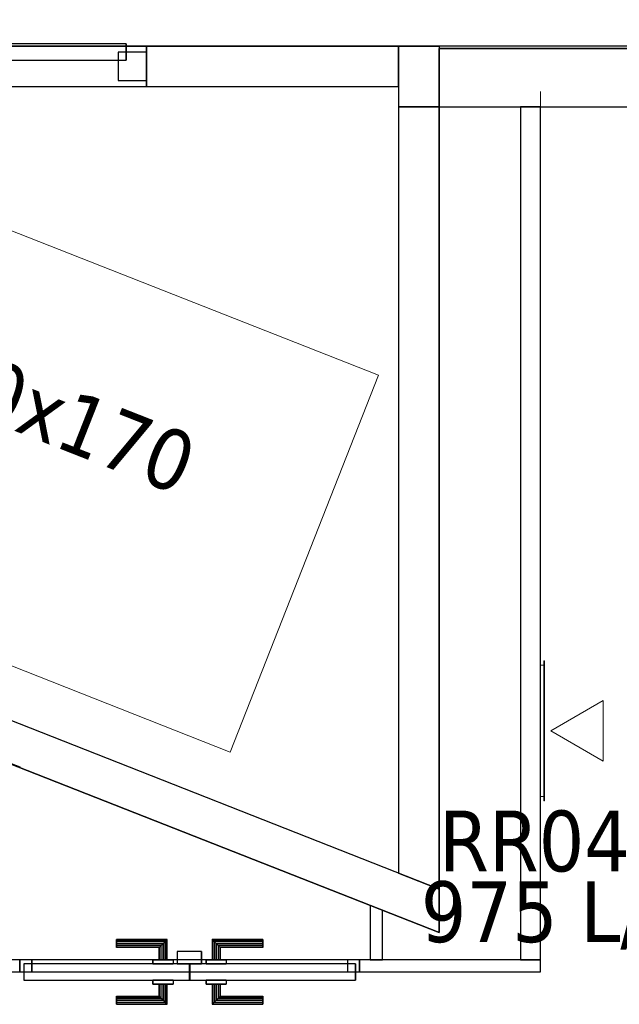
# Model space of a CAD drawing. Header units: metres. Extents: x 391.1 to 427.5, y 12.8 to 28.4.
# Tile 100 of 189: x 408.8 to 410.3, y 22 to 24.4. Entities that reach past the tile are written whole.
import ezdxf

# ---------------------------------------------------------------- set-up
doc = ezdxf.new("R2010")
doc.units = ezdxf.units.M
doc.layers.add('01_CARPINTERIA', color=5, linetype='Continuous', lineweight=25, true_color=0x0000ff)
doc.layers.add('01_SUELOS', color=7, linetype='Continuous', lineweight=25, true_color=0x007f00)
for name, color, linetype, lineweight in [('A-DETL-____-MBND', 7, 'Continuous', 18), ('A-GENM-____-OTLN', 7, 'Continuous', 18), ('A-WALL-____-MCUT', 7, 'Continuous', 25), ('A-WALL-____-OTLN', 7, 'Continuous', 25), ('M-HVAC-CDFF-IDEN', 7, 'Continuous', 30), ('M-HVAC-DUCT-IDEN', 7, 'Continuous', 30), ('M-HVAC-DUCT-OTLN', 7, 'Continuous', 18)]:
    doc.layers.add(name, color=color, linetype=linetype, lineweight=lineweight)
doc.styles.add('Tahoma_2', font='tahoma.ttf', dxfattribs={"height": 0.15})

# ---------------------------------------------------------------- blocks, each defined once
blk = doc.blocks.new('Family - Evans PA-151997-03_CLI_AIRE_P0A')
at = {"layer": 'A-WALL-____-MCUT', "color": 253, "true_color": 0xaaaaaa}
for p, q in [((0.0715, 0.03), (0, 0.03)), ((0, 0.03), (0, 0)), ((0.0715, 0), (0.0715, 0.03)), ((0.9107, 0.03), (0.9107, 0)), ((0.9359, 0.03), (0.9107, 0.03)), ((0.9359, 0), (0.9359, 0.03)), ((1.7892, 0.03), (1.7642, 0.03)), ((1.7642, 0.03), (1.7642, 0)), ((1.7892, 0), (1.7892, 0.03)), ((2.6284, 0.03), (2.6284, 0)), ((3.0753, 0.03), (2.6284, 0.03)), ((3.0753, 0), (3.0753, 0.03)), ((0, 0), (0.0715, 0)), ((0.9107, 0), (0.9359, 0)), ((1.7642, 0), (1.7892, 0)), ((2.6284, 0), (3.0753, 0))]:
    blk.add_line(p, q, dxfattribs=at)
at = {"layer": 'A-WALL-____-OTLN', "color": 253, "true_color": 0xaaaaaa}
for p, q in [((3.0753, 0.03), (0, 0.03)), ((0, 0.03), (0, 0)), ((0.0715, 0), (0.0715, 0.03)), ((0.9107, 0.03), (0.0715, 0.03)), ((0.9107, 0), (0.9107, 0.03)), ((0.9359, 0), (0.9359, 0.03)), ((1.7642, 0.03), (0.9359, 0.03)), ((1.7642, 0), (1.7642, 0.03)), ((1.7892, 0), (1.7892, 0.03)), ((2.6284, 0.03), (1.7892, 0.03)), ((2.6284, 0), (2.6284, 0.03)), ((3.0753, 0), (3.0753, 0.03)), ((0, 0), (3.0753, 0)), ((0.0715, 0), (0.9107, 0)), ((0.9359, 0), (1.7642, 0)), ((1.7892, 0), (2.6284, 0))]:
    blk.add_line(p, q, dxfattribs=at)
at = {"layer": 'A-WALL-____-OTLN', "color": 253, "lineweight": 18, "true_color": 0xaaaaaa}
blk.add_line((0, 0), (3.0753, 0), dxfattribs=at)
blk = doc.blocks.new('Family - Vano de puerta PA-151999-03_CLI_AIRE_P0A')
at = {"layer": 'A-GENM-____-OTLN', "color": 253, "true_color": 0xaaaaaa}
for p, q in [((408.7811, 22.0936), (408.7811, 22.0636)), ((409.6203, 22.0936), (408.7811, 22.0936)), ((408.7811, 22.0936), (408.7811, 22.0636)), ((408.7811, 22.0936), (409.6203, 22.0936)), ((409.6203, 22.0636), (409.6203, 22.0936)), ((409.6203, 22.0936), (409.6203, 22.0636)), ((408.7811, 22.0636), (409.6203, 22.0636)), ((409.6203, 22.0636), (408.7811, 22.0636))]:
    blk.add_line(p, q, dxfattribs=at)
blk = doc.blocks.new('Family - Evans PA-152150-03_CLI_AIRE_P0A')
at = {"layer": 'A-WALL-____-MCUT', "color": 253, "true_color": 0xaaaaaa}
for p, q in [((0, 0.03), (0, 0)), ((0.134, 0.03), (0, 0.03)), ((0.1222, 0), (0.134, 0.03)), ((0, 0), (0.1222, 0))]:
    blk.add_line(p, q, dxfattribs=at)
at = {"layer": 'A-WALL-____-OTLN', "color": 253, "true_color": 0xaaaaaa}
for p, q in [((0, 0.03), (0, 0)), ((0.134, 0.03), (0, 0.03)), ((0.1222, 0), (0.134, 0.03)), ((0, 0), (0.1222, 0))]:
    blk.add_line(p, q, dxfattribs=at)
at = {"layer": 'A-WALL-____-OTLN', "color": 253, "lineweight": 18, "true_color": 0xaaaaaa}
blk.add_line((0, 0), (0.1222, 0), dxfattribs=at)
blk = doc.blocks.new('Family - Evans PA-152286-03_CLI_AIRE_P0A')
at = {"layer": 'A-WALL-____-MCUT', "color": 253, "true_color": 0xaaaaaa}
for p, q in [((0.0394, 0.1), (0, 0)), ((1.9315, 0.1), (0.0394, 0.1)), ((1.9315, 0), (1.9315, 0.1)), ((0, 0), (1.9315, 0))]:
    blk.add_line(p, q, dxfattribs=at)
at = {"layer": 'A-WALL-____-OTLN', "color": 253, "true_color": 0xaaaaaa}
for p, q in [((0.0394, 0.1), (0, 0)), ((1.9315, 0.1), (0.0394, 0.1)), ((1.9315, 0), (1.9315, 0.1)), ((0, 0), (1.9315, 0))]:
    blk.add_line(p, q, dxfattribs=at)
at = {"layer": 'A-WALL-____-OTLN', "color": 253, "lineweight": 18, "true_color": 0xaaaaaa}
blk.add_line((0, 0), (2.0815, 0), dxfattribs=at)
blk = doc.blocks.new('Family - LONDR55-XX_ZZ-ARQ-CAA-M3D-Londres55-152321-03_CLI_AIRE_P0A')
at = {"layer": '01_SUELOS', "color": 9, "true_color": 0xaad4aa}
for p, q in [((1.06, 0.7159), (6.46, 0.7159)), ((1.06, 0.7159), (6.46, 0.7159)), ((6.46, 0.7159), (1.06, 0.7159)), ((6.46, 0.7159), (1.06, 0.7159)), ((6.46, 0.7095), (17.78, 0.7159)), ((6.46, 0.7095), (17.78, 0.7159)), ((6.46, 0.7159), (6.46, 0.7095)), ((6.46, 0.7159), (6.46, 0.7095)), ((6.46, 0.7159), (6.46, 0.7095)), ((17.78, 0.7159), (6.46, 0.7095)), ((6.46, 0.7159), (6.46, 0.7095)), ((17.78, 0.7159), (6.46, 0.7095))]:
    blk.add_line(p, q, dxfattribs=at)
blk = doc.blocks.new('Family - Evans PA-152390-03_CLI_AIRE_P0A')
at = {"layer": 'A-WALL-____-MCUT', "color": 253, "true_color": 0xaaaaaa}
for p, q in [((2.106, 0.05), (0, 0.05)), ((0, 0.05), (0, 0)), ((2.106, 0), (2.106, 0.05)), ((0, 0), (2.106, 0))]:
    blk.add_line(p, q, dxfattribs=at)
at = {"layer": 'A-WALL-____-OTLN', "color": 253, "true_color": 0xaaaaaa}
for p, q in [((2.106, 0.05), (0, 0.05)), ((0, 0.05), (0, 0)), ((2.106, 0), (2.106, 0.05)), ((0, 0), (2.106, 0))]:
    blk.add_line(p, q, dxfattribs=at)
at = {"layer": 'A-WALL-____-OTLN', "color": 253, "lineweight": 18, "true_color": 0xaaaaaa}
blk.add_line((-0.02, 0), (2.1433, 0), dxfattribs=at)
blk = doc.blocks.new('Family - Evans PA-152442-03_CLI_AIRE_P0A')
at = {"layer": 'A-WALL-____-MCUT', "color": 253, "true_color": 0xaaaaaa}
for p, q in [((3.0768, 0.1), (0.2411, 0.1)), ((0.2411, 0.1), (0.2582, 0.0565)), ((3.1162, 0), (3.0768, 0.1)), ((0.2582, 0.0565), (-0.0007, 0.0075)), ((-0.0007, 0.0075), (0, 0)), ((0, 0), (1.9765, 0)), ((1.9765, 0), (1.9758, 0.0019)), ((1.9758, 0.0019), (2.0026, 0.0019)), ((2.0026, 0.0019), (2.0034, 0)), ((2.0034, 0), (3.1162, 0))]:
    blk.add_line(p, q, dxfattribs=at)
at = {"layer": 'A-WALL-____-OTLN', "color": 253, "true_color": 0xaaaaaa}
for p, q in [((0.2411, 0.1), (0.2582, 0.0565)), ((3.0768, 0.1), (0.2411, 0.1)), ((3.1162, 0), (3.0768, 0.1)), ((0.2582, 0.0565), (-0.0007, 0.0075)), ((-0.0007, 0.0075), (0, 0)), ((0, 0), (1.9765, 0)), ((1.9758, 0.0019), (2.0026, 0.0019)), ((1.9765, 0), (1.9758, 0.0019)), ((2.0026, 0.0019), (2.0034, 0)), ((2.0034, 0), (3.1162, 0))]:
    blk.add_line(p, q, dxfattribs=at)
at = {"layer": 'A-WALL-____-OTLN', "color": 253, "lineweight": 18, "true_color": 0xaaaaaa}
blk.add_line((0, 0), (3.1162, 0), dxfattribs=at)
blk = doc.blocks.new('Family - Evans PA-152477-03_CLI_AIRE_P0A')
at = {"layer": 'A-WALL-____-MCUT', "color": 253, "true_color": 0xaaaaaa}
for p, q in [((1.1134, 0.15), (0, 0.15)), ((0, 0.15), (0, 0)), ((1.1134, 0), (1.1134, 0.15)), ((0, 0), (1.1134, 0))]:
    blk.add_line(p, q, dxfattribs=at)
at = {"layer": 'A-WALL-____-OTLN', "color": 253, "true_color": 0xaaaaaa}
for p, q in [((1.1134, 0.15), (0, 0.15)), ((0, 0.15), (0, 0)), ((1.1134, 0), (1.1134, 0.15)), ((0, 0), (1.1134, 0))]:
    blk.add_line(p, q, dxfattribs=at)
at = {"layer": 'A-WALL-____-OTLN', "color": 253, "lineweight": 18, "true_color": 0xaaaaaa}
blk.add_line((0, 0), (1.1134, 0), dxfattribs=at)
blk = doc.blocks.new('Family - LONDR55-XX_ZZ-ARQ-CAA-M3D-Londres55-152582-03_CLI_AIRE_P0A')
at = {"layer": '01_CARPINTERIA', "color": 161, "true_color": 0xaaaaff}
for p, q in [((0.2391, 0.1087), (0.2391, 0.11)), ((0.2391, 0.11), (0.2391, 0.1087)), ((0.3641, 0.11), (0.2391, 0.11)), ((0.2391, 0.105), (0.2391, 0.1087)), ((0.2391, 0.1087), (0.2391, 0.105)), ((0.3628, 0.1087), (0.2391, 0.1087)), ((0.3628, 0.1087), (0.2391, 0.1087)), ((0.2391, 0.1), (0.2391, 0.105)), ((0.2391, 0.105), (0.2391, 0.1)), ((0.3591, 0.105), (0.2391, 0.105)), ((0.3591, 0.105), (0.2391, 0.105)), ((0.2391, 0.095), (0.2391, 0.1)), ((0.2391, 0.1), (0.2391, 0.095)), ((0.2391, 0.1), (0.3541, 0.1)), ((0.3541, 0.1), (0.2391, 0.1)), ((0.3491, 0.095), (0.3541, 0.1)), ((0.3541, 0.1), (0.3491, 0.095)), ((0.3591, 0.105), (0.3541, 0.1)), ((0.3541, 0.1), (0.3591, 0.105)), ((0.3541, 0.1), (0.3541, 0.06)), ((0.3541, 0.06), (0.3541, 0.1)), ((0.3628, 0.1087), (0.3591, 0.105)), ((0.3591, 0.105), (0.3628, 0.1087)), ((0.3591, 0.06), (0.3591, 0.105)), ((0.3591, 0.06), (0.3591, 0.105)), ((0.3641, 0.11), (0.3628, 0.1087)), ((0.3628, 0.1087), (0.3641, 0.11)), ((0.3628, 0.06), (0.3628, 0.1087)), ((0.3628, 0.06), (0.3628, 0.1087)), ((0.3641, 0.06), (0.3641, 0.11)), ((0.4764, 0.1087), (0.4751, 0.11)), ((0.4751, 0.11), (0.4751, 0.06)), ((0.4751, 0.11), (0.4764, 0.1087)), ((0.6001, 0.11), (0.4751, 0.11)), ((0.4801, 0.105), (0.4764, 0.1087)), ((0.4764, 0.1087), (0.4764, 0.06)), ((0.4764, 0.1087), (0.4764, 0.06)), ((0.4764, 0.1087), (0.4801, 0.105)), ((0.6001, 0.1087), (0.4764, 0.1087)), ((0.6001, 0.1087), (0.4764, 0.1087)), ((0.4851, 0.1), (0.4801, 0.105)), ((0.4801, 0.105), (0.4801, 0.06)), ((0.4801, 0.105), (0.4801, 0.06)), ((0.4801, 0.105), (0.4851, 0.1)), ((0.6001, 0.105), (0.4801, 0.105)), ((0.6001, 0.105), (0.4801, 0.105)), ((0.4851, 0.06), (0.4851, 0.1)), ((0.4851, 0.1), (0.4851, 0.06)), ((0.4851, 0.1), (0.4901, 0.095)), ((0.4901, 0.095), (0.4851, 0.1)), ((0.4851, 0.1), (0.6001, 0.1)), ((0.6001, 0.1), (0.4851, 0.1)), ((0.6001, 0.1087), (0.6001, 0.11)), ((0.6001, 0.11), (0.6001, 0.1087)), ((0.6001, 0.105), (0.6001, 0.1087)), ((0.6001, 0.1087), (0.6001, 0.105)), ((0.6001, 0.105), (0.6001, 0.1)), ((0.6001, 0.1), (0.6001, 0.105)), ((0.6001, 0.1), (0.6001, 0.095)), ((0.6001, 0.095), (0.6001, 0.1)), ((0.2391, 0.095), (0.2391, 0.0913)), ((0.2391, 0.0913), (0.2391, 0.095)), ((0.3491, 0.095), (0.2391, 0.095)), ((0.3491, 0.095), (0.2391, 0.095)), ((0.2391, 0.0913), (0.2391, 0.09)), ((0.2391, 0.09), (0.2391, 0.0913)), ((0.3454, 0.0913), (0.2391, 0.0913)), ((0.3454, 0.0913), (0.2391, 0.0913)), ((0.3441, 0.09), (0.2391, 0.09)), ((0.3441, 0.09), (0.3454, 0.0913)), ((0.3454, 0.0913), (0.3441, 0.09)), ((0.3441, 0.06), (0.3441, 0.09)), ((0.3454, 0.0913), (0.3491, 0.095)), ((0.3491, 0.095), (0.3454, 0.0913)), ((0.3454, 0.06), (0.3454, 0.0913)), ((0.3454, 0.06), (0.3454, 0.0913)), ((0.3491, 0.06), (0.3491, 0.095)), ((0.3491, 0.06), (0.3491, 0.095)), ((0.4901, 0.095), (0.4901, 0.06)), ((0.4901, 0.095), (0.4938, 0.0913)), ((0.4938, 0.0913), (0.4901, 0.095)), ((0.4901, 0.095), (0.4901, 0.06)), ((0.6001, 0.095), (0.4901, 0.095)), ((0.6001, 0.095), (0.4901, 0.095)), ((0.4938, 0.0913), (0.4938, 0.06)), ((0.4938, 0.0913), (0.4951, 0.09)), ((0.4951, 0.09), (0.4938, 0.0913)), ((0.4938, 0.0913), (0.4938, 0.06)), ((0.6001, 0.0913), (0.4938, 0.0913)), ((0.6001, 0.0913), (0.4938, 0.0913)), ((0.4951, 0.09), (0.4951, 0.06)), ((0.6001, 0.09), (0.4951, 0.09)), ((0.6001, 0.095), (0.6001, 0.0913)), ((0.6001, 0.0913), (0.6001, 0.095)), ((0.6001, 0.0913), (0.6001, 0.09)), ((0.6001, 0.09), (0.6001, 0.0913)), ((0.4191, 0.05), (0.01, 0.05)), ((0.01, 0.05), (0.01, 0.01)), ((0.4191, 0.05), (0.01, 0.05)), ((0.01, 0.01), (0.01, 0.05)), ((0.3791, 0.06), (0.3291, 0.06)), ((0.3291, 0.06), (0.3791, 0.06)), ((0.3291, 0.05), (0.3291, 0.06)), ((0.3291, 0.05), (0.3291, 0.06)), ((0.3791, 0.05), (0.3291, 0.05)), ((0.3291, 0.05), (0.3791, 0.05)), ((0.3454, 0.06), (0.3441, 0.06)), ((0.3441, 0.06), (0.3454, 0.06)), ((0.3491, 0.06), (0.3454, 0.06)), ((0.3454, 0.06), (0.3491, 0.06)), ((0.3541, 0.06), (0.3491, 0.06)), ((0.3491, 0.06), (0.3541, 0.06)), ((0.3591, 0.06), (0.3541, 0.06)), ((0.3541, 0.06), (0.3591, 0.06)), ((0.3591, 0.06), (0.3628, 0.06)), ((0.3628, 0.06), (0.3591, 0.06)), ((0.3628, 0.06), (0.3641, 0.06)), ((0.3641, 0.06), (0.3628, 0.06)), ((0.3791, 0.05), (0.3791, 0.06)), ((0.3791, 0.06), (0.3791, 0.05)), ((0.4191, 0.01), (0.4191, 0.05)), ((0.4191, 0.01), (0.4191, 0.05)), ((0.8292, 0.05), (0.4201, 0.05)), ((0.4201, 0.05), (0.4201, 0.01)), ((0.8292, 0.05), (0.4201, 0.05)), ((0.4201, 0.01), (0.4201, 0.05)), ((0.5101, 0.06), (0.4601, 0.06)), ((0.4601, 0.06), (0.5101, 0.06)), ((0.4601, 0.05), (0.4601, 0.06)), ((0.4601, 0.05), (0.4601, 0.06)), ((0.5101, 0.05), (0.4601, 0.05)), ((0.4601, 0.05), (0.5101, 0.05)), ((0.4764, 0.06), (0.4751, 0.06)), ((0.4751, 0.06), (0.4764, 0.06)), ((0.4801, 0.06), (0.4764, 0.06)), ((0.4764, 0.06), (0.4801, 0.06)), ((0.4851, 0.06), (0.4801, 0.06)), ((0.4801, 0.06), (0.4851, 0.06)), ((0.4901, 0.06), (0.4851, 0.06)), ((0.4851, 0.06), (0.4901, 0.06)), ((0.4901, 0.06), (0.4938, 0.06)), ((0.4938, 0.06), (0.4901, 0.06)), ((0.4938, 0.06), (0.4951, 0.06)), ((0.4951, 0.06), (0.4938, 0.06)), ((0.5101, 0.05), (0.5101, 0.06)), ((0.5101, 0.06), (0.5101, 0.05)), ((0.8292, 0.01), (0.8292, 0.05)), ((0.8292, 0.01), (0.8292, 0.05)), ((0.03, 0.03), (0, 0.03)), ((0, 0.03), (0, 0)), ((0.03, 0.03), (0, 0.03)), ((0, 0), (0, 0.03)), ((0.03, 0), (0.03, 0.03)), ((0.03, 0), (0.03, 0.03)), ((0.8392, 0.03), (0.8092, 0.03)), ((0.8092, 0.03), (0.8092, 0)), ((0.8392, 0.03), (0.8092, 0.03)), ((0.8092, 0), (0.8092, 0.03)), ((0.8392, 0), (0.8392, 0.03)), ((0.8392, 0), (0.8392, 0.03)), ((0, 0), (0.03, 0)), ((0, 0), (0.03, 0)), ((0.01, 0.01), (0.4191, 0.01)), ((0.01, 0.01), (0.4191, 0.01)), ((0.3291, 0.01), (0.3791, 0.01)), ((0.3791, 0.01), (0.3291, 0.01)), ((0.3291, 0), (0.3291, 0.01)), ((0.3291, 0), (0.3291, 0.01)), ((0.3291, 0), (0.3791, 0)), ((0.3791, 0), (0.3291, 0)), ((0.3454, 0), (0.3441, 0)), ((0.3441, 0), (0.3454, 0)), ((0.3491, 0), (0.3454, 0)), ((0.3454, 0), (0.3491, 0)), ((0.3491, 0), (0.3541, 0)), ((0.3541, 0), (0.3491, 0)), ((0.3491, -0.035), (0.3491, 0)), ((0.3541, 0), (0.3591, 0)), ((0.3591, 0), (0.3541, 0)), ((0.3541, 0), (0.3541, -0.04)), ((0.3591, 0), (0.3628, 0)), ((0.3628, 0), (0.3591, 0)), ((0.3591, -0.045), (0.3591, 0)), ((0.3591, -0.045), (0.3591, 0)), ((0.3628, 0), (0.3641, 0)), ((0.3641, 0), (0.3628, 0)), ((0.3628, -0.0487), (0.3628, 0)), ((0.3791, 0), (0.3791, 0.01)), ((0.3791, 0.01), (0.3791, 0)), ((0.4501, 0.01), (0.3901, 0.01)), ((0.3901, 0.01), (0.3901, -0.02)), ((0.4501, 0.01), (0.3901, 0.01)), ((0.3901, -0.02), (0.3901, 0.01)), ((0.4201, 0.01), (0.8292, 0.01)), ((0.4201, 0.01), (0.8292, 0.01)), ((0.4501, -0.02), (0.4501, 0.01)), ((0.4501, -0.02), (0.4501, 0.01)), ((0.4601, 0.01), (0.5101, 0.01)), ((0.5101, 0.01), (0.4601, 0.01)), ((0.4601, 0), (0.4601, 0.01)), ((0.4601, 0), (0.4601, 0.01)), ((0.4601, 0), (0.5101, 0)), ((0.5101, 0), (0.4601, 0)), ((0.4764, 0), (0.4751, 0)), ((0.4751, 0), (0.4764, 0)), ((0.4801, 0), (0.4764, 0)), ((0.4764, 0), (0.4801, 0)), ((0.4801, 0), (0.4851, 0)), ((0.4851, 0), (0.4801, 0)), ((0.4851, 0), (0.4901, 0)), ((0.4901, 0), (0.4851, 0)), ((0.4851, -0.04), (0.4851, 0)), ((0.4901, 0), (0.4938, 0)), ((0.4938, 0), (0.4901, 0)), ((0.4938, 0), (0.4951, 0)), ((0.4951, 0), (0.4938, 0)), ((0.4938, 0), (0.4938, -0.0313)), ((0.4938, 0), (0.4938, -0.0313)), ((0.5101, 0), (0.5101, 0.01)), ((0.5101, 0.01), (0.5101, 0)), ((0.8092, 0), (0.8392, 0)), ((0.8092, 0), (0.8392, 0)), ((0.3441, -0.03), (0.3441, 0)), ((0.3454, -0.0313), (0.3454, 0)), ((0.3454, -0.0313), (0.3454, 0)), ((0.3491, -0.035), (0.3491, 0)), ((0.3541, -0.04), (0.3541, 0)), ((0.3628, -0.0487), (0.3628, 0)), ((0.3641, -0.05), (0.3641, 0)), ((0.3901, -0.02), (0.4501, -0.02)), ((0.3901, -0.02), (0.4501, -0.02)), ((0.4751, 0), (0.4751, -0.05)), ((0.4764, 0), (0.4764, -0.0487)), ((0.4764, 0), (0.4764, -0.0487)), ((0.4801, 0), (0.4801, -0.045)), ((0.4801, 0), (0.4801, -0.045)), ((0.4851, 0), (0.4851, -0.04)), ((0.4901, 0), (0.4901, -0.035)), ((0.4901, 0), (0.4901, -0.035)), ((0.4951, 0), (0.4951, -0.03)), ((0.2391, -0.0313), (0.2391, -0.03)), ((0.2391, -0.03), (0.2391, -0.0313)), ((0.2391, -0.03), (0.3441, -0.03)), ((0.2391, -0.035), (0.2391, -0.0313)), ((0.2391, -0.0313), (0.2391, -0.035)), ((0.2391, -0.0313), (0.3454, -0.0313)), ((0.2391, -0.0313), (0.3454, -0.0313)), ((0.2391, -0.04), (0.2391, -0.035)), ((0.2391, -0.035), (0.2391, -0.04)), ((0.2391, -0.035), (0.3491, -0.035)), ((0.2391, -0.035), (0.3491, -0.035)), ((0.2391, -0.045), (0.2391, -0.04)), ((0.2391, -0.04), (0.2391, -0.045)), ((0.3541, -0.04), (0.2391, -0.04)), ((0.2391, -0.04), (0.3541, -0.04)), ((0.2391, -0.045), (0.2391, -0.0487)), ((0.2391, -0.0487), (0.2391, -0.045)), ((0.2391, -0.045), (0.3591, -0.045)), ((0.2391, -0.045), (0.3591, -0.045)), ((0.3454, -0.0313), (0.3441, -0.03)), ((0.3441, -0.03), (0.3454, -0.0313)), ((0.3491, -0.035), (0.3454, -0.0313)), ((0.3454, -0.0313), (0.3491, -0.035)), ((0.3541, -0.04), (0.3491, -0.035)), ((0.3491, -0.035), (0.3541, -0.04)), ((0.3541, -0.04), (0.3591, -0.045)), ((0.3591, -0.045), (0.3541, -0.04)), ((0.3591, -0.045), (0.3628, -0.0487)), ((0.3628, -0.0487), (0.3591, -0.045)), ((0.4764, -0.0487), (0.4801, -0.045)), ((0.4801, -0.045), (0.4764, -0.0487)), ((0.4801, -0.045), (0.4851, -0.04)), ((0.4851, -0.04), (0.4801, -0.045)), ((0.4801, -0.045), (0.6001, -0.045)), ((0.4801, -0.045), (0.6001, -0.045)), ((0.4901, -0.035), (0.4851, -0.04)), ((0.4851, -0.04), (0.4901, -0.035)), ((0.6001, -0.04), (0.4851, -0.04)), ((0.4851, -0.04), (0.6001, -0.04)), ((0.4938, -0.0313), (0.4901, -0.035)), ((0.4901, -0.035), (0.4938, -0.0313)), ((0.4901, -0.035), (0.6001, -0.035)), ((0.4901, -0.035), (0.6001, -0.035)), ((0.4951, -0.03), (0.4938, -0.0313)), ((0.4938, -0.0313), (0.4951, -0.03)), ((0.4938, -0.0313), (0.6001, -0.0313)), ((0.4938, -0.0313), (0.6001, -0.0313)), ((0.4951, -0.03), (0.6001, -0.03)), ((0.6001, -0.0313), (0.6001, -0.03)), ((0.6001, -0.03), (0.6001, -0.0313)), ((0.6001, -0.035), (0.6001, -0.0313)), ((0.6001, -0.0313), (0.6001, -0.035)), ((0.6001, -0.035), (0.6001, -0.04)), ((0.6001, -0.04), (0.6001, -0.035)), ((0.6001, -0.04), (0.6001, -0.045)), ((0.6001, -0.045), (0.6001, -0.04)), ((0.6001, -0.045), (0.6001, -0.0487)), ((0.6001, -0.0487), (0.6001, -0.045)), ((0.2391, -0.0487), (0.2391, -0.05)), ((0.2391, -0.05), (0.2391, -0.0487)), ((0.2391, -0.0487), (0.3628, -0.0487)), ((0.2391, -0.0487), (0.3628, -0.0487)), ((0.2391, -0.05), (0.3641, -0.05)), ((0.3628, -0.0487), (0.3641, -0.05)), ((0.3641, -0.05), (0.3628, -0.0487)), ((0.4751, -0.05), (0.4764, -0.0487)), ((0.4764, -0.0487), (0.4751, -0.05)), ((0.4751, -0.05), (0.6001, -0.05)), ((0.4764, -0.0487), (0.6001, -0.0487)), ((0.4764, -0.0487), (0.6001, -0.0487)), ((0.6001, -0.0487), (0.6001, -0.05)), ((0.6001, -0.05), (0.6001, -0.0487))]:
    blk.add_line(p, q, dxfattribs=at)
blk = doc.blocks.new('Family - Porta PA-152583-03_CLI_AIRE_P0A')
blk.add_blockref('Family - LONDR55-XX_ZZ-ARQ-CAA-M3D-Londres55-152582-03_CLI_AIRE_P0A', (0, 0))
blk = doc.blocks.new('Family - Evans PA-152603-03_CLI_AIRE_P0A')
at = {"layer": 'A-WALL-____-MCUT', "color": 253, "true_color": 0xaaaaaa}
for p, q in [((0.6225, 0.1), (0, 0.1)), ((0, 0.1), (0, 0)), ((0.6225, 0), (0.6225, 0.1)), ((0, 0), (0.6225, 0))]:
    blk.add_line(p, q, dxfattribs=at)
at = {"layer": 'A-WALL-____-OTLN', "color": 253, "true_color": 0xaaaaaa}
for p, q in [((5.2009, 0.1), (0, 0.1)), ((0, 0.1), (0, 0)), ((2.5316, 0.1), (0.6225, 0.1)), ((0.6225, 0.1), (0.6225, 0)), ((0, 0), (5.2009, 0)), ((0.6225, 0), (2.5316, 0))]:
    blk.add_line(p, q, dxfattribs=at)
at = {"layer": 'A-WALL-____-OTLN', "color": 253, "lineweight": 18, "true_color": 0xaaaaaa}
blk.add_line((0, 0), (5.2009, 0), dxfattribs=at)
blk = doc.blocks.new('Family - Vano de puerta PA-152607-03_CLI_AIRE_P0A')
at = {"layer": 'A-GENM-____-OTLN', "color": 253, "true_color": 0xaaaaaa}
for p, q in [((407.185, 24.3496), (407.185, 24.2496)), ((409.0941, 24.3496), (407.185, 24.3496)), ((407.185, 24.3496), (407.185, 24.2496)), ((407.185, 24.3496), (409.0941, 24.3496)), ((409.0941, 24.2496), (409.0941, 24.3496)), ((409.0941, 24.3496), (409.0941, 24.2496)), ((407.185, 24.2496), (409.0941, 24.2496)), ((409.0941, 24.2496), (407.185, 24.2496))]:
    blk.add_line(p, q, dxfattribs=at)
blk = doc.blocks.new('Family - LONDR55-XX_ZZ-ARQ-CAA-M3D-Londres55-152611-03_CLI_AIRE_P0A')
at = {"layer": '01_SUELOS', "color": 9, "true_color": 0xaad4aa}
for p, q in [((21.9598, 11.109), (10.6397, 11.1025)), ((10.6397, 11.1025), (21.9598, 11.109)), ((10.6397, 11.1025), (10.6397, 8.9201)), ((10.6397, 8.9201), (10.6397, 11.1025)), ((10.6397, 8.9201), (8.024, 9.9494)), ((8.024, 9.9494), (10.6397, 8.9201))]:
    blk.add_line(p, q, dxfattribs=at)
blk = doc.blocks.new('Family - LONDR55-XX_ZZ-ARQ-CAA-M3D-Londres55-152646-03_CLI_AIRE_P0A')
at = {"layer": '01_CARPINTERIA', "color": 161, "true_color": 0xaaaaff}
for p, q in [((0.774, 0.1487), (0.774, 0.15)), ((0.774, 0.15), (0.774, 0.1487)), ((0.899, 0.15), (0.774, 0.15)), ((0.774, 0.145), (0.774, 0.1487)), ((0.774, 0.1487), (0.774, 0.145)), ((0.8977, 0.1487), (0.774, 0.1487)), ((0.8977, 0.1487), (0.774, 0.1487)), ((0.8977, 0.1487), (0.894, 0.145)), ((0.894, 0.145), (0.8977, 0.1487)), ((0.899, 0.15), (0.8977, 0.1487)), ((0.8977, 0.1487), (0.899, 0.15)), ((0.8977, 0.1), (0.8977, 0.1487)), ((0.8977, 0.1), (0.8977, 0.1487)), ((0.899, 0.1), (0.899, 0.15)), ((1.0114, 0.1487), (1.01, 0.15)), ((1.01, 0.15), (1.01, 0.1)), ((1.01, 0.15), (1.0114, 0.1487)), ((1.135, 0.15), (1.01, 0.15)), ((1.015, 0.145), (1.0114, 0.1487)), ((1.0114, 0.1487), (1.0114, 0.1)), ((1.0114, 0.1487), (1.0114, 0.1)), ((1.0114, 0.1487), (1.015, 0.145)), ((1.135, 0.1487), (1.0114, 0.1487)), ((1.135, 0.1487), (1.0114, 0.1487)), ((1.135, 0.1487), (1.135, 0.15)), ((1.135, 0.15), (1.135, 0.1487)), ((1.135, 0.145), (1.135, 0.1487)), ((1.135, 0.1487), (1.135, 0.145)), ((0.774, 0.14), (0.774, 0.145)), ((0.774, 0.145), (0.774, 0.14)), ((0.894, 0.145), (0.774, 0.145)), ((0.894, 0.145), (0.774, 0.145)), ((0.774, 0.135), (0.774, 0.14)), ((0.774, 0.14), (0.774, 0.135)), ((0.774, 0.14), (0.889, 0.14)), ((0.889, 0.14), (0.774, 0.14)), ((0.774, 0.135), (0.774, 0.1313)), ((0.774, 0.1313), (0.774, 0.135)), ((0.884, 0.135), (0.774, 0.135)), ((0.884, 0.135), (0.774, 0.135)), ((0.774, 0.1313), (0.774, 0.13)), ((0.774, 0.13), (0.774, 0.1313)), ((0.8804, 0.1313), (0.774, 0.1313)), ((0.8804, 0.1313), (0.774, 0.1313)), ((0.879, 0.13), (0.774, 0.13)), ((0.879, 0.13), (0.8804, 0.1313)), ((0.8804, 0.1313), (0.879, 0.13)), ((0.879, 0.1), (0.879, 0.13)), ((0.8804, 0.1313), (0.884, 0.135)), ((0.884, 0.135), (0.8804, 0.1313)), ((0.8804, 0.1), (0.8804, 0.1313)), ((0.8804, 0.1), (0.8804, 0.1313)), ((0.884, 0.135), (0.889, 0.14)), ((0.889, 0.14), (0.884, 0.135)), ((0.884, 0.1), (0.884, 0.135)), ((0.884, 0.1), (0.884, 0.135)), ((0.894, 0.145), (0.889, 0.14)), ((0.889, 0.14), (0.894, 0.145)), ((0.889, 0.14), (0.889, 0.1)), ((0.889, 0.1), (0.889, 0.14)), ((0.894, 0.1), (0.894, 0.145)), ((0.894, 0.1), (0.894, 0.145)), ((1.02, 0.14), (1.015, 0.145)), ((1.015, 0.145), (1.015, 0.1)), ((1.015, 0.145), (1.015, 0.1)), ((1.015, 0.145), (1.02, 0.14)), ((1.135, 0.145), (1.015, 0.145)), ((1.135, 0.145), (1.015, 0.145)), ((1.02, 0.1), (1.02, 0.14)), ((1.02, 0.14), (1.02, 0.1)), ((1.02, 0.14), (1.025, 0.135)), ((1.025, 0.135), (1.02, 0.14)), ((1.02, 0.14), (1.135, 0.14)), ((1.135, 0.14), (1.02, 0.14)), ((1.025, 0.135), (1.025, 0.1)), ((1.025, 0.135), (1.0287, 0.1313)), ((1.0287, 0.1313), (1.025, 0.135)), ((1.025, 0.135), (1.025, 0.1)), ((1.135, 0.135), (1.025, 0.135)), ((1.135, 0.135), (1.025, 0.135)), ((1.0287, 0.1313), (1.0287, 0.1)), ((1.0287, 0.1313), (1.03, 0.13)), ((1.03, 0.13), (1.0287, 0.1313)), ((1.0287, 0.1313), (1.0287, 0.1)), ((1.135, 0.1313), (1.0287, 0.1313)), ((1.135, 0.1313), (1.0287, 0.1313)), ((1.03, 0.13), (1.03, 0.1)), ((1.135, 0.13), (1.03, 0.13)), ((1.135, 0.145), (1.135, 0.14)), ((1.135, 0.14), (1.135, 0.145)), ((1.135, 0.14), (1.135, 0.135)), ((1.135, 0.135), (1.135, 0.14)), ((1.135, 0.135), (1.135, 0.1313)), ((1.135, 0.1313), (1.135, 0.135)), ((1.135, 0.1313), (1.135, 0.13)), ((1.135, 0.13), (1.135, 0.1313)), ((0.914, 0.1), (0.864, 0.1)), ((0.864, 0.1), (0.914, 0.1)), ((0.864, 0.1), (0.864, 0.09)), ((0.864, 0.09), (0.864, 0.1)), ((0.8804, 0.1), (0.879, 0.1)), ((0.879, 0.1), (0.8804, 0.1)), ((0.884, 0.1), (0.8804, 0.1)), ((0.8804, 0.1), (0.884, 0.1)), ((0.889, 0.1), (0.884, 0.1)), ((0.884, 0.1), (0.889, 0.1)), ((0.894, 0.1), (0.889, 0.1)), ((0.889, 0.1), (0.894, 0.1)), ((0.894, 0.1), (0.8977, 0.1)), ((0.8977, 0.1), (0.894, 0.1)), ((0.8977, 0.1), (0.899, 0.1)), ((0.899, 0.1), (0.8977, 0.1)), ((0.914, 0.1), (0.914, 0.09)), ((0.914, 0.1), (0.914, 0.09)), ((1.045, 0.1), (0.995, 0.1)), ((0.995, 0.1), (1.045, 0.1)), ((0.995, 0.1), (0.995, 0.09)), ((0.995, 0.09), (0.995, 0.1)), ((1.0114, 0.1), (1.01, 0.1)), ((1.01, 0.1), (1.0114, 0.1)), ((1.015, 0.1), (1.0114, 0.1)), ((1.0114, 0.1), (1.015, 0.1)), ((1.02, 0.1), (1.015, 0.1)), ((1.015, 0.1), (1.02, 0.1)), ((1.025, 0.1), (1.02, 0.1)), ((1.02, 0.1), (1.025, 0.1)), ((1.025, 0.1), (1.0287, 0.1)), ((1.0287, 0.1), (1.025, 0.1)), ((1.0287, 0.1), (1.03, 0.1)), ((1.03, 0.1), (1.0287, 0.1)), ((1.045, 0.1), (1.045, 0.09)), ((1.045, 0.1), (1.045, 0.09)), ((0.954, 0.09), (0.05, 0.09)), ((0.05, 0.09), (0.05, 0.05)), ((0.954, 0.09), (0.05, 0.09)), ((0.05, 0.09), (0.05, 0.05)), ((0.914, 0.09), (0.864, 0.09)), ((0.864, 0.09), (0.914, 0.09)), ((0.954, 0.05), (0.954, 0.09)), ((0.954, 0.09), (0.954, 0.05)), ((1.8591, 0.09), (0.955, 0.09)), ((0.955, 0.09), (0.955, 0.05)), ((1.8591, 0.09), (0.955, 0.09)), ((0.955, 0.09), (0.955, 0.05)), ((1.045, 0.09), (0.995, 0.09)), ((0.995, 0.09), (1.045, 0.09)), ((1.8591, 0.05), (1.8591, 0.09)), ((1.8591, 0.09), (1.8591, 0.05)), ((0.07, 0.07), (0, 0.07)), ((0, 0.07), (0, 0)), ((0.07, 0.07), (0, 0.07)), ((0, 0.07), (0, 0)), ((0.05, 0.05), (0.954, 0.05)), ((0.05, 0.05), (0.954, 0.05)), ((0.07, 0), (0.07, 0.07)), ((0.07, 0.07), (0.07, 0)), ((0.864, 0.05), (0.914, 0.05)), ((0.914, 0.05), (0.864, 0.05)), ((0.864, 0.05), (0.864, 0.04)), ((0.864, 0.04), (0.864, 0.05)), ((0.914, 0.05), (0.914, 0.04)), ((0.914, 0.05), (0.914, 0.04)), ((0.984, 0.05), (0.924, 0.05)), ((0.924, 0.05), (0.924, 0.02)), ((0.984, 0.05), (0.924, 0.05)), ((0.924, 0.05), (0.924, 0.02)), ((0.955, 0.05), (1.8591, 0.05)), ((0.955, 0.05), (1.8591, 0.05)), ((0.984, 0.02), (0.984, 0.05)), ((0.984, 0.05), (0.984, 0.02)), ((0.995, 0.05), (1.045, 0.05)), ((1.045, 0.05), (0.995, 0.05)), ((0.995, 0.05), (0.995, 0.04)), ((0.995, 0.04), (0.995, 0.05)), ((1.045, 0.05), (1.045, 0.04)), ((1.045, 0.05), (1.045, 0.04)), ((1.9091, 0.07), (1.8391, 0.07)), ((1.8391, 0.07), (1.8391, 0)), ((1.9091, 0.07), (1.8391, 0.07)), ((1.8391, 0.07), (1.8391, 0)), ((1.9091, 0), (1.9091, 0.07)), ((1.9091, 0.07), (1.9091, 0)), ((0.864, 0.04), (0.914, 0.04)), ((0.914, 0.04), (0.864, 0.04)), ((0.8804, 0.04), (0.879, 0.04)), ((0.879, 0.04), (0.8804, 0.04)), ((0.879, 0.01), (0.879, 0.04)), ((0.884, 0.04), (0.8804, 0.04)), ((0.8804, 0.04), (0.884, 0.04)), ((0.8804, 0.0087), (0.8804, 0.04)), ((0.8804, 0.0087), (0.8804, 0.04)), ((0.884, 0.04), (0.889, 0.04)), ((0.889, 0.04), (0.884, 0.04)), ((0.884, 0.005), (0.884, 0.04)), ((0.884, 0.005), (0.884, 0.04)), ((0.889, 0.04), (0.894, 0.04)), ((0.894, 0.04), (0.889, 0.04)), ((0.889, 0.04), (0.889, 0)), ((0.889, 0), (0.889, 0.04)), ((0.894, 0.04), (0.8977, 0.04)), ((0.8977, 0.04), (0.894, 0.04)), ((0.894, -0.005), (0.894, 0.04)), ((0.894, -0.005), (0.894, 0.04)), ((0.8977, 0.04), (0.899, 0.04)), ((0.899, 0.04), (0.8977, 0.04)), ((0.8977, -0.0087), (0.8977, 0.04)), ((0.8977, -0.0087), (0.8977, 0.04)), ((0.899, -0.01), (0.899, 0.04)), ((0.995, 0.04), (1.045, 0.04)), ((1.045, 0.04), (0.995, 0.04)), ((1.0114, 0.04), (1.01, 0.04)), ((1.01, 0.04), (1.0114, 0.04)), ((1.01, 0.04), (1.01, -0.01)), ((1.015, 0.04), (1.0114, 0.04)), ((1.0114, 0.04), (1.015, 0.04)), ((1.0114, 0.04), (1.0114, -0.0087)), ((1.0114, 0.04), (1.0114, -0.0087)), ((1.015, 0.04), (1.02, 0.04)), ((1.02, 0.04), (1.015, 0.04)), ((1.015, 0.04), (1.015, -0.005)), ((1.015, 0.04), (1.015, -0.005)), ((1.02, 0.04), (1.025, 0.04)), ((1.025, 0.04), (1.02, 0.04)), ((1.02, 0), (1.02, 0.04)), ((1.02, 0.04), (1.02, 0)), ((1.025, 0.04), (1.0287, 0.04)), ((1.0287, 0.04), (1.025, 0.04)), ((1.025, 0.04), (1.025, 0.005)), ((1.025, 0.04), (1.025, 0.005)), ((1.0287, 0.04), (1.03, 0.04)), ((1.03, 0.04), (1.0287, 0.04)), ((1.0287, 0.04), (1.0287, 0.0087)), ((1.0287, 0.04), (1.0287, 0.0087)), ((1.03, 0.04), (1.03, 0.01)), ((0, 0), (0.07, 0)), ((0, 0), (0.07, 0)), ((0.774, 0.0087), (0.774, 0.01)), ((0.774, 0.01), (0.774, 0.0087)), ((0.774, 0.01), (0.879, 0.01)), ((0.774, 0.005), (0.774, 0.0087)), ((0.774, 0.0087), (0.774, 0.005)), ((0.774, 0.0087), (0.8804, 0.0087)), ((0.774, 0.0087), (0.8804, 0.0087)), ((0.774, 0), (0.774, 0.005)), ((0.774, 0.005), (0.774, 0)), ((0.774, 0.005), (0.884, 0.005)), ((0.774, 0.005), (0.884, 0.005)), ((0.774, -0.005), (0.774, 0)), ((0.889, 0), (0.774, 0)), ((0.774, 0), (0.889, 0)), ((0.8804, 0.0087), (0.879, 0.01)), ((0.879, 0.01), (0.8804, 0.0087)), ((0.884, 0.005), (0.8804, 0.0087)), ((0.8804, 0.0087), (0.884, 0.005)), ((0.889, 0), (0.884, 0.005)), ((0.884, 0.005), (0.889, 0)), ((0.894, -0.005), (0.889, 0)), ((0.924, 0.02), (0.984, 0.02)), ((0.924, 0.02), (0.984, 0.02)), ((1.02, 0), (1.015, -0.005)), ((1.025, 0.005), (1.02, 0)), ((1.02, 0), (1.025, 0.005)), ((1.135, 0), (1.02, 0)), ((1.02, 0), (1.135, 0)), ((1.0287, 0.0087), (1.025, 0.005)), ((1.025, 0.005), (1.0287, 0.0087)), ((1.025, 0.005), (1.135, 0.005)), ((1.025, 0.005), (1.135, 0.005)), ((1.03, 0.01), (1.0287, 0.0087)), ((1.0287, 0.0087), (1.03, 0.01)), ((1.0287, 0.0087), (1.135, 0.0087)), ((1.0287, 0.0087), (1.135, 0.0087)), ((1.03, 0.01), (1.135, 0.01)), ((1.135, 0.0087), (1.135, 0.01)), ((1.135, 0.01), (1.135, 0.0087)), ((1.135, 0.005), (1.135, 0.0087)), ((1.135, 0.0087), (1.135, 0.005)), ((1.135, 0.005), (1.135, 0)), ((1.135, 0), (1.135, 0.005)), ((1.135, 0), (1.135, -0.005)), ((1.135, -0.005), (1.135, 0)), ((1.8391, 0), (1.9091, 0)), ((1.8391, 0), (1.9091, 0)), ((0.774, 0), (0.774, -0.005)), ((0.774, -0.005), (0.774, -0.0087)), ((0.774, -0.0087), (0.774, -0.005)), ((0.774, -0.005), (0.894, -0.005)), ((0.774, -0.005), (0.894, -0.005)), ((0.774, -0.0087), (0.774, -0.01)), ((0.774, -0.01), (0.774, -0.0087)), ((0.774, -0.0087), (0.8977, -0.0087)), ((0.774, -0.0087), (0.8977, -0.0087)), ((0.774, -0.01), (0.899, -0.01)), ((0.889, 0), (0.894, -0.005)), ((0.894, -0.005), (0.8977, -0.0087)), ((0.8977, -0.0087), (0.894, -0.005)), ((0.8977, -0.0087), (0.899, -0.01)), ((0.899, -0.01), (0.8977, -0.0087)), ((1.01, -0.01), (1.0114, -0.0087)), ((1.0114, -0.0087), (1.01, -0.01)), ((1.01, -0.01), (1.135, -0.01)), ((1.0114, -0.0087), (1.015, -0.005)), ((1.015, -0.005), (1.0114, -0.0087)), ((1.0114, -0.0087), (1.135, -0.0087)), ((1.0114, -0.0087), (1.135, -0.0087)), ((1.015, -0.005), (1.02, 0)), ((1.015, -0.005), (1.135, -0.005)), ((1.015, -0.005), (1.135, -0.005)), ((1.135, -0.005), (1.135, -0.0087)), ((1.135, -0.0087), (1.135, -0.005)), ((1.135, -0.0087), (1.135, -0.01)), ((1.135, -0.01), (1.135, -0.0087))]:
    blk.add_line(p, q, dxfattribs=at)
blk = doc.blocks.new('Family - Porta PA-152647-03_CLI_AIRE_P0A')
blk.add_blockref('Family - LONDR55-XX_ZZ-ARQ-CAA-M3D-Londres55-152646-03_CLI_AIRE_P0A', (0, 0))
blk = doc.blocks.new('LONDR55-XX_ZZ-ARQ-CAA-M3D-Londres55_ifc-1-03_CLI_AIRE_P0A')
at = {"layer": '01_CARPINTERIA', "color": 253, "lineweight": 18, "true_color": 0xaaaaaa}
blk.add_blockref('Family - Porta PA-152647-03_CLI_AIRE_P0A', (407.185, 24.2646), dxfattribs=at)
at = {"layer": '01_CARPINTERIA', "color": 253, "lineweight": 18, "true_color": 0xaaaaaa, "rotation": 180}
blk.add_blockref('Family - Porta PA-152583-03_CLI_AIRE_P0A', (409.6203, 22.0936), dxfattribs=at)
at = {"layer": '01_SUELOS', "color": 253, "lineweight": 18, "true_color": 0xaaaaaa}
for name, p in [('Family - LONDR55-XX_ZZ-ARQ-CAA-M3D-Londres55-152321-03_CLI_AIRE_P0A', (403.3569, 23.6337)), ('Family - LONDR55-XX_ZZ-ARQ-CAA-M3D-Londres55-152611-03_CLI_AIRE_P0A', (399.1772, 13.2406))]:
    blk.add_blockref(name, p, dxfattribs=at)
at = {"layer": 'A-GENM-____-OTLN', "color": 253, "lineweight": 18, "true_color": 0xaaaaaa}
for name in ['Family - Vano de puerta PA-152607-03_CLI_AIRE_P0A', 'Family - Vano de puerta PA-151999-03_CLI_AIRE_P0A']:
    blk.add_blockref(name, (0, 0), dxfattribs=at)
at = {"layer": 'A-WALL-____-OTLN', "color": 253, "lineweight": 18, "true_color": 0xaaaaaa}
for name, p, rotation in [('Family - Evans PA-152603-03_CLI_AIRE_P0A', (409.7166, 24.3496), 180), ('Family - Evans PA-152286-03_CLI_AIRE_P0A', (409.8166, 22.2681), 90), ('Family - Evans PA-152477-03_CLI_AIRE_P0A', (410.83, 24.3496), 180), ('Family - Evans PA-152390-03_CLI_AIRE_P0A', (410.0672, 22.0936), 90), ('Family - Evans PA-152442-03_CLI_AIRE_P0A', (406.9169, 23.3019), 338.5163399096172), ('Family - Evans PA-152150-03_CLI_AIRE_P0A', (409.6765, 22.0936), 90)]:
    blk.add_blockref(name, p, dxfattribs=dict(at, rotation=rotation))
blk.add_blockref('Family - Evans PA-151997-03_CLI_AIRE_P0A', (406.9919, 22.0636), dxfattribs=at)
blk = doc.blocks.new('ZYR_03_06_04_01 Reixa Paret Retorn - RR04_V-516231-03_CLI_AIRE_P0A')
at = {"layer": 'A-DETL-____-MBND', "color": 40, "true_color": 0xffbf00}
for p, q in [((0.1725, 0.002), (-0.1725, 0.002)), ((-0.1725, 0.002), (0.1725, 0.002)), ((-0.1725, 0.002), (-0.1725, 0)), ((-0.1725, 0.002), (-0.1725, 0)), ((0.1725, 0), (-0.1725, 0)), ((-0.1725, 0), (0.1725, 0)), ((0.1625, 0.01), (-0.1625, 0.01)), ((-0.1625, 0.01), (0.1625, 0.01)), ((-0.1625, 0.01), (-0.1625, 0)), ((-0.1625, 0.01), (-0.1625, 0)), ((0.1625, 0.002), (-0.1625, 0.002)), ((-0.1625, 0.002), (0.1625, 0.002)), ((-0.1625, 0.002), (-0.1625, 0)), ((-0.1625, 0.002), (-0.1625, 0)), ((0.1625, 0), (-0.1625, 0)), ((-0.1625, 0), (0.1625, 0)), ((0.1625, 0), (-0.1625, 0)), ((-0.1625, 0), (0.1625, 0)), ((0.1625, 0), (0.1625, 0.01)), ((0.1625, 0.01), (0.1625, 0)), ((0.1625, 0), (0.1625, 0.002)), ((0.1625, 0.002), (0.1625, 0)), ((0.1725, 0), (0.1725, 0.002)), ((0.1725, 0.002), (0.1725, 0)), ((0, -0.015), (-0.075, -0.1449)), ((0, -0.015), (0.075, -0.1449)), ((0.075, -0.1449), (-0.075, -0.1449))]:
    blk.add_line(p, q, dxfattribs=at)

msp = doc.modelspace()

# ---------------------------------------------------------------- linework, layer by layer
at = {"layer": 'M-HVAC-DUCT-OTLN', "color": 40, "true_color": 0xffbf00}
for p, q in [((408.1391, 24.1384), (409.6674, 23.5369)), ((409.3011, 22.6064), (409.6674, 23.5369)), ((409.3011, 22.6064), (407.7729, 23.2079))]:
    msp.add_line(p, q, dxfattribs=at)

# ---------------------------------------------------------------- block references
at = {"lineweight": 5}
msp.add_blockref('LONDR55-XX_ZZ-ARQ-CAA-M3D-Londres55_ifc-1-03_CLI_AIRE_P0A', (0, 0), dxfattribs=at)
at = {"layer": 'A-DETL-____-MBND', "color": 40, "true_color": 0xffbf00, "rotation": 89.9999999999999}
msp.add_blockref('ZYR_03_06_04_01 Reixa Paret Retorn - RR04_V-516231-03_CLI_AIRE_P0A', (410.0772, 22.6588), dxfattribs=at)

# ---------------------------------------------------------------- texts
at = {"layer": 'M-HVAC-CDFF-IDEN', "char_height": 0.15, "attachment_point": 1, "style": 'Tahoma_2'}
for s, insert, width in [('RR04_V', (409.8167, 22.4619), 0.84578), ('975 L/s', (409.7716, 22.2873), 0.793671)]:
    msp.add_mtext(s, dxfattribs=dict(at, insert=insert, width=width))
at = {"layer": 'M-HVAC-DUCT-IDEN', "insert": (408.3989, 23.706), "char_height": 0.15, "width": 1.046202, "attachment_point": 1, "rotation": 338.5163, "style": 'Tahoma_2'}
msp.add_mtext('1000x170', dxfattribs=at)

doc.saveas('drawing.dxf')
